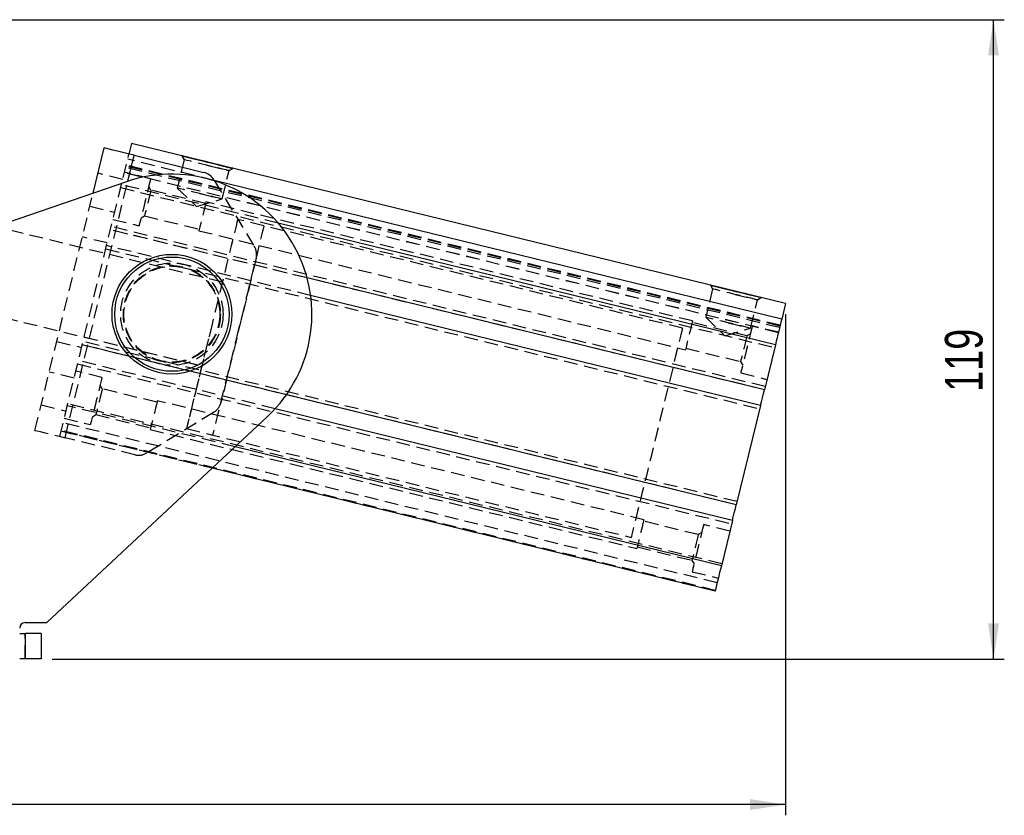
# Model space of a CAD drawing. Extents: x 64 to 763, y 49 to 567.
# Tile 8 of 8: x 581 to 763, y 419 to 567. Entities that reach past the tile are written whole.
import ezdxf

# ---------------------------------------------------------------- set-up
doc = ezdxf.new("R2010")
doc.units = 0
doc.header["$LTSCALE"] = 2
doc.linetypes.add('HIDDEN', pattern=[1.905, 1.27, -0.635])
doc.layers.get('0').update_dxf_attribs({"linetype": 'CONTINUOUS'})
doc.styles.add('SLDTEXTSTYLE0', font='TXT', dxfattribs={"width": 0.75})
doc.dimstyles.new('SLDDIMSTYLE0', dxfattribs={"dimtxt": 7, "dimasz": 6.604, "dimexe": 0, "dimexo": 0.0625, "dimgap": 1.75, "dimtad": 1, "dimdec": 0, "dimrnd": 1e-09, "dimzin": 12, "dimtxsty": 'SLDTEXTSTYLE0', "dimsah": 1, "dimcen": 0.09, "dimazin": 3, "dimtfac": 1, "dimtdec": 0, "dimtofl": 0, "dimtmove": 0, "dimatfit": 3, "dimtolj": 1, "dimtzin": 12})

# ---------------------------------------------------------------- blocks, each defined once
blk = doc.blocks.new('_D')
at = {"color": 179, "linetype": 'CONTINUOUS'}
for p, q in [((440.9, 566.69), (763.46, 566.69)), ((761.46, 447.95), (761.46, 566.69)), ((586.66, 447.95), (763.46, 447.95))]:
    blk.add_line(p, q, dxfattribs=at)
for points in [[(761.46, 566.69), (760.44, 560.08), (762.47, 560.08)], [(761.46, 447.95), (762.47, 454.56), (760.44, 454.56)]]:
    blk.add_solid(points, dxfattribs=at)
at = {"color": 179, "linetype": 'CONTINUOUS', "insert": (752.43, 497.58, 0.1), "char_height": 7, "attachment_point": 1, "rotation": 90, "style": 'SLDTEXTSTYLE0'}
blk.add_mtext('119', dxfattribs=at)
blk = doc.blocks.new('_D_2')
at = {"color": 179, "linetype": 'CONTINUOUS'}
for p, q in [((722.84, 511.97), (722.84, 418.92)), ((329.87, 500.31), (329.87, 418.92)), ((722.84, 420.92), (329.87, 420.92))]:
    blk.add_line(p, q, dxfattribs=at)
for points in [[(329.87, 420.92), (336.47, 419.9), (336.47, 421.94)], [(722.84, 420.92), (716.23, 421.94), (716.23, 419.9)]]:
    blk.add_solid(points, dxfattribs=at)
at = {"color": 179, "linetype": 'CONTINUOUS', "insert": (475.88, 429.94, 0.1), "char_height": 7, "attachment_point": 1, "style": 'SLDTEXTSTYLE0'}
blk.add_mtext('393', dxfattribs=at)

msp = doc.modelspace()

# ---------------------------------------------------------------- linework, layer by layer
at = {"color": 7, "linetype": 'CONTINUOUS'}
for p, q in [((601.419105, 543.682332), (600.943728, 541.739647)), ((722.836836, 513.971529), (601.419105, 543.682332)), ((722.836836, 513.971529), (601.419105, 543.682332)), ((594.271748, 534.45788), (596.329852, 542.868658)), ((601.915075, 541.501961), (614.849388, 538.336948)), ((600.469082, 536.585177), (436.411212, 480.270701)), ((616.701066, 536.97924), (616.836517, 536.756017)), ((722.123786, 511.057503), (616.79007, 536.832561)), ((720.964982, 506.321852), (628.654539, 528.910126)), ((718.917384, 497.954101), (634.023189, 518.727631)), ((718.199595, 495.020647), (634.678512, 515.458172)), ((722.836836, 513.971529), (722.123786, 511.057503)), ((722.836836, 513.971529), (722.836836, 513.971529)), ((720.964982, 506.321852), (718.917384, 497.954101)), ((713.688298, 476.584579), (630.16723, 497.022102)), ((712.970479, 473.651125), (628.076269, 494.424657)), ((718.199595, 495.020647), (713.688298, 476.584579)), ((585.726826, 454.702544), (626.672476, 493.006575)), ((710.922911, 465.283374), (620.65035, 487.372977)), ((709.764107, 460.547722), (616.397454, 483.394447)), ((712.970479, 473.651125), (710.922911, 465.283374)), ((581.657863, 454.702544), (585.726826, 454.702544)), ((580.657861, 452.702547), (581.657863, 452.702547)), ((581.657863, 452.702547), (581.657863, 447.952549)), ((584.657862, 452.702547), (581.657863, 452.702547)), ((584.657862, 452.702547), (584.657862, 447.952549)), ((581.657863, 447.952549), (580.657861, 447.952549)), ((584.657862, 447.952549), (581.657863, 447.952549))]:
    msp.add_line(p, q, dxfattribs=at)
at = {"color": 7, "linetype": 'HIDDEN'}
for p, q in [((588.108658, 489.287183), (600.943728, 541.739647)), ((589.080005, 489.049497), (601.915075, 541.501961)), ((610.778957, 541.391984), (611.205204, 540.68954)), ((721.813246, 509.788414), (600.3955, 539.499217)), ((721.847369, 509.927871), (600.429623, 539.638673)), ((721.848383, 509.93198), (600.430637, 539.642784)), ((616.79007, 536.832561), (600.70604, 540.768306)), ((611.205204, 540.68954), (609.917193, 535.425837)), ((599.790945, 537.028639), (595.177083, 538.15765)), ((721.509679, 508.547843), (600.091933, 538.258646)), ((721.512838, 508.560778), (600.095092, 538.271581)), ((604.968532, 537.151518), (600.111826, 538.339951)), ((721.743478, 509.503356), (600.325747, 539.214159)), ((618.237703, 533.389817), (619.52573, 538.653518)), ((619.52573, 538.653518), (620.22817, 539.079771)), ((589.080005, 489.049497), (600.733786, 536.674452)), ((628.654539, 528.910126), (599.547236, 536.032655)), ((605.009287, 535.039817), (604.612007, 535.694505)), ((616.836517, 536.756017), (624.215632, 524.595596)), ((583.494796, 490.416194), (594.271748, 534.45788)), ((599.416598, 535.498776), (720.834329, 505.787973)), ((615.168064, 532.553973), (605.009287, 535.039817)), ((609.917193, 535.425837), (613.489701, 532.005901)), ((593.679651, 532.038196), (598.293527, 530.909185)), ((613.489701, 532.005901), (618.237703, 533.389817)), ((705.572142, 510.732283), (615.237354, 532.83712)), ((603.185891, 529.866454), (603.840574, 530.263728)), ((603.840574, 530.263728), (613.999366, 527.777885)), ((597.972645, 529.597873), (602.829366, 528.409441)), ((625.991835, 528.403878), (621.135115, 529.59231)), ((703.699186, 509.388964), (621.135115, 529.59231)), ((618.282883, 517.936206), (576.164744, 528.242473)), ((634.023189, 518.727631), (597.499653, 527.664902)), ((718.917384, 497.954101), (597.499653, 527.664902)), ((719.063564, 498.551476), (597.645833, 528.262278)), ((613.930075, 527.494739), (704.264878, 505.389902)), ((596.903055, 525.226835), (592.289194, 526.355846)), ((634.678512, 515.458172), (596.781849, 524.73145)), ((618.282883, 517.936206), (596.427693, 523.284151)), ((596.635669, 524.134075), (718.053415, 494.423273)), ((624.56493, 522.326219), (618.025049, 495.600021)), ((548.149078, 518.625821), (614.479898, 502.394736)), ((708.884492, 517.385657), (709.310754, 516.683212)), ((709.310754, 516.683212), (708.022728, 511.41951)), ((716.343238, 509.383487), (717.631265, 514.64719)), ((717.631265, 514.64719), (718.333705, 515.073444)), ((715.661629, 507.963293), (705.502867, 510.449136)), ((708.022728, 511.41951), (711.595221, 507.999573)), ((711.595221, 507.999573), (716.343238, 509.383487)), ((716.316327, 508.360567), (715.661629, 507.963293)), ((721.529557, 508.629149), (716.672852, 509.817581)), ((587.535455, 506.929006), (592.149331, 505.799996)), ((713.834479, 477.181951), (592.416733, 506.892755)), ((592.624708, 507.74268), (614.479898, 502.394736)), ((630.16723, 497.022102), (592.270552, 506.29538)), ((713.688298, 476.584579), (592.270552, 506.29538)), ((704.334154, 505.673048), (714.492931, 503.187205)), ((591.406568, 502.764552), (712.824299, 473.053749)), ((628.076269, 494.424657), (591.552733, 503.361927)), ((714.492931, 503.187205), (714.890226, 502.532516)), ((590.758874, 500.117645), (586.144998, 501.246656)), ((595.936461, 500.240524), (591.079741, 501.428957)), ((714.533671, 501.075503), (719.390406, 499.88707)), ((595.977201, 498.128823), (595.579921, 498.783511)), ((606.135978, 495.642979), (595.977201, 498.128823)), ((696.540072, 473.821289), (606.205269, 495.926126)), ((584.647565, 495.127202), (589.261442, 493.998191)), ((620.65035, 487.372977), (589.505165, 494.994175)), ((711.006, 465.622983), (589.588269, 495.333786)), ((616.667344, 493.748343), (604.283704, 486.233773)), ((710.145547, 462.106562), (588.727801, 491.817365)), ((588.94056, 492.68688), (593.79728, 491.498447)), ((594.153806, 492.95546), (594.808488, 493.352734)), ((594.808488, 493.352734), (604.96728, 490.866891)), ((616.397454, 483.394447), (588.346346, 490.258525)), ((709.764107, 460.547722), (588.346346, 490.258525)), ((709.799751, 460.693425), (588.382005, 490.404227)), ((604.89799, 490.583745), (695.232793, 468.47891)), ((611.627667, 490.738633), (616.484373, 489.5502)), ((611.627667, 490.738633), (694.191723, 470.535288)), ((602.014317, 485.884483), (589.080005, 489.049497)), ((706.629558, 471.052299), (696.470781, 473.538144)), ((712.497487, 471.718154), (707.640781, 472.906588)), ((707.284256, 471.449575), (706.629558, 471.052299)), ((695.302068, 468.762054), (705.46086, 466.276212)), ((705.46086, 466.276212), (705.858125, 465.621522)), ((705.5016, 464.164509), (710.358306, 462.976078)), ((581.657863, 447.952549), (581.657863, 452.702547))]:
    msp.add_line(p, q, dxfattribs=at)
at = {"color": 8, "linetype": 'CONTINUOUS'}
msp.add_line((600.733786, 536.674452), (601.915075, 541.501961), dxfattribs=at)
at = {"color": 7, "linetype": 'CONTINUOUS', "flags": 128}
for points in [[(601.915075, 541.501961), (600.825458, 541.768591), (599.777698, 542.024975), (598.812087, 542.261257), (597.965731, 542.468362), (597.271129, 542.638329), (596.755012, 542.764625), (596.43717, 542.842398), (596.329852, 542.868658)], [(615.503564, 540.235878), (616.67852, 539.948365), (617.779656, 539.678919), (618.737771, 539.44447), (619.492679, 539.259746), (619.996934, 539.136357), (620.218842, 539.082053), (620.144486, 539.100249), (619.778513, 539.189801), (619.143932, 539.345083), (618.280618, 539.556336), (617.242812, 539.810288), (616.095706, 540.090981), (614.911406, 540.380777), (613.764315, 540.66147), (612.726509, 540.915421), (611.863195, 541.126675), (611.228614, 541.281954), (610.862642, 541.371506), (610.788285, 541.389705), (611.010193, 541.335401), (611.514448, 541.212012), (612.269341, 541.027288), (613.227471, 540.792837), (614.328607, 540.52339), (615.503564, 540.235878)], [(713.609084, 516.22955), (714.78407, 515.942038), (715.885206, 515.672592), (716.843321, 515.438141), (717.598214, 515.253417), (718.102469, 515.130027), (718.324377, 515.075725), (718.25002, 515.093922), (717.884048, 515.183474), (717.249467, 515.338755), (716.386153, 515.550008), (715.348347, 515.803959), (714.201256, 516.084652), (713.016941, 516.374449), (711.86985, 516.655142), (710.832044, 516.909093), (709.96873, 517.120346), (709.334149, 517.275627), (708.968177, 517.365179), (708.89382, 517.383376), (709.115728, 517.329073), (709.619983, 517.205684), (710.374876, 517.02096), (711.332991, 516.786509), (712.434127, 516.517062), (713.609084, 516.22955)], [(722.123786, 511.057503), (721.992358, 510.520342), (721.856876, 509.966763), (721.717491, 509.397135), (721.574261, 508.811836), (721.427306, 508.211254), (721.276714, 507.595789), (721.122577, 506.965848), (720.964982, 506.321852)], [(718.199595, 495.020647), (718.201919, 495.030238), (718.365594, 495.699045), (718.558504, 496.487374), (718.751385, 497.275703), (718.915059, 497.94451), (718.917384, 497.954101)], [(712.970479, 473.651125), (712.972834, 473.660714), (713.136478, 474.329523), (713.329389, 475.11785), (713.522299, 475.906181), (713.685944, 476.57499), (713.688298, 476.584579)], [(710.922911, 465.283374), (710.765316, 464.639376), (710.611179, 464.009437), (710.460558, 463.39397), (710.313602, 462.79339), (710.170372, 462.208091), (710.030987, 461.638461), (709.895535, 461.084883), (709.764107, 460.547722)]]:
    msp.add_lwpolyline(points, dxfattribs=at)
at = {"color": 7, "linetype": 'HIDDEN', "flags": 128}
for points in [[(615.36546, 539.671528), (616.442218, 539.408048), (617.445602, 539.162523), (618.307217, 538.951686), (618.968352, 538.789906), (619.38396, 538.688206), (619.52573, 538.653518), (619.38396, 538.688206), (618.968352, 538.789906), (618.307217, 538.951686), (617.445602, 539.162523), (616.442218, 539.408048), (615.36546, 539.671528), (614.288717, 539.93501), (613.285332, 540.180535), (612.423717, 540.391371), (611.762582, 540.553151), (611.346959, 540.654852), (611.205204, 540.68954), (611.205204, 540.68954)], [(604.968532, 537.151518), (604.932099, 537.002579), (604.825242, 536.56591), (604.655265, 535.871272), (604.433744, 534.965998), (604.175775, 533.911788), (603.898956, 532.780479), (603.622123, 531.649171), (603.364154, 530.594961), (603.142633, 529.689689), (602.972656, 528.995049), (602.865799, 528.558381), (602.829366, 528.409441)], [(605.009287, 535.039817), (605.000406, 535.003536), (604.930996, 534.71988), (604.800551, 534.186777), (604.624792, 533.468532), (604.424938, 532.651773), (604.225068, 531.835013), (604.049324, 531.116768), (603.918864, 530.583666), (603.849455, 530.300008), (603.840574, 530.263728)], [(614.077448, 534.407827), (615.154191, 534.144346), (616.157576, 533.898822), (617.01919, 533.687983), (617.680325, 533.526203), (618.095948, 533.424503), (618.237703, 533.389817), (618.095948, 533.424503), (617.680325, 533.526203), (617.01919, 533.687985), (616.157576, 533.898822), (615.154191, 534.144346), (614.077448, 534.407827), (613.00069, 534.671307), (611.99732, 534.916832), (611.13569, 535.127668), (610.474556, 535.28945), (610.058947, 535.391151), (609.917193, 535.425837), (609.917193, 535.425837)], [(615.237354, 532.83712), (615.235119, 532.827996), (615.182295, 532.612134), (615.064605, 532.131187), (614.894806, 531.437275), (614.691301, 530.605593), (614.476129, 529.726266), (614.272608, 528.894584), (614.10281, 528.200671), (613.98512, 527.719725), (613.932311, 527.503862), (613.930075, 527.494739)], [(621.135115, 529.59231), (621.100455, 529.450666), (620.996981, 529.027801), (620.826199, 528.329881), (620.590611, 527.367082), (620.293631, 526.153446), (619.939609, 524.706669), (619.533702, 523.047848), (619.081824, 521.201173), (618.590563, 519.193573), (618.067085, 517.054323), (617.519035, 514.814617), (616.954385, 512.507117), (616.381391, 510.16547), (615.808397, 507.823824), (615.243747, 505.516324), (614.695697, 503.276619), (614.172219, 501.137369), (613.680973, 499.129769), (613.22908, 497.283094), (612.823172, 495.624273), (612.469151, 494.177495), (612.172171, 492.963859), (611.936583, 492.001061), (611.765801, 491.303141), (611.662327, 490.880276), (611.627667, 490.738633)], [(621.135115, 529.59231), (621.100455, 529.450666), (620.996981, 529.027801), (620.826199, 528.329881), (620.590611, 527.367082), (620.293631, 526.153446), (619.939609, 524.706669), (619.533702, 523.047848), (619.081824, 521.201173), (618.590563, 519.193573), (618.067085, 517.054323), (617.519035, 514.814617), (616.954385, 512.507117), (616.381391, 510.16547)], [(625.991835, 528.403878), (625.957175, 528.262234), (625.853702, 527.839369), (625.682919, 527.141449), (625.447317, 526.17865), (625.150337, 524.965014), (624.796315, 523.518236), (624.390407, 521.859416), (623.93853, 520.012741), (623.447268, 518.005141), (622.92379, 515.86589), (622.375741, 513.626186), (621.811106, 511.318685), (621.238097, 508.977039)], [(713.471009, 515.665201), (714.547767, 515.40172), (715.551122, 515.156195), (716.412737, 514.945358), (717.073902, 514.783577), (717.489495, 514.681878), (717.631265, 514.64719), (717.489495, 514.681878), (717.073902, 514.783577), (716.412737, 514.945358), (715.551122, 515.156195), (714.547767, 515.40172), (713.471009, 515.665201), (712.394252, 515.928681), (711.390867, 516.174206), (710.529252, 516.385043), (709.868117, 516.546824), (709.452494, 516.648524), (709.310754, 516.683212), (709.310754, 516.683212)], [(616.381391, 510.16547), (615.808397, 507.823824), (615.243747, 505.516324), (614.695697, 503.276619), (614.172219, 501.137369), (613.680973, 499.129769), (613.22908, 497.283094), (612.823172, 495.624273), (612.469151, 494.177495), (612.172171, 492.963859), (611.936583, 492.001061), (611.765801, 491.303141), (611.662327, 490.880276), (611.627667, 490.738633)], [(705.572142, 510.732283), (705.569922, 510.723159), (705.517097, 510.507297), (705.399408, 510.026351), (705.229609, 509.332439), (705.026089, 508.500756), (704.810931, 507.621429), (704.607411, 506.789747), (704.437613, 506.095834), (704.319923, 505.614888), (704.267113, 505.399026), (704.264878, 505.389902)], [(712.182983, 510.401499), (713.259741, 510.138018), (714.263096, 509.892493), (715.12474, 509.681656), (715.785875, 509.519876), (716.201468, 509.418175), (716.343238, 509.383487), (716.201468, 509.418175), (715.785875, 509.519876), (715.12474, 509.681657), (714.263096, 509.892493), (713.259741, 510.138018), (712.182983, 510.401499), (711.106225, 510.664979), (710.10284, 510.910504), (709.241225, 511.121341), (708.580091, 511.283122), (708.164467, 511.384822), (708.022728, 511.41951), (708.022728, 511.41951)], [(621.238097, 508.977039), (620.665102, 506.635392), (620.100453, 504.327891), (619.552403, 502.088186), (619.02894, 499.948936), (618.537678, 497.941336), (618.085801, 496.094662), (617.679878, 494.43584), (617.325856, 492.989064), (617.028891, 491.775428), (616.793289, 490.812628), (616.622507, 490.114708), (616.519033, 489.691843), (616.484373, 489.5502)], [(703.699186, 509.388964), (703.664525, 509.247321), (703.561052, 508.824455), (703.39027, 508.126535), (703.154667, 507.163737), (702.857702, 505.950101), (702.50368, 504.503323), (702.097758, 502.844502), (701.64588, 500.997827), (701.154619, 498.990227), (700.631156, 496.850977), (700.083091, 494.611271), (699.518456, 492.303773), (698.945462, 489.962126), (698.372453, 487.620479), (697.807818, 485.312979), (697.259768, 483.073274), (696.73629, 480.934023), (696.245029, 478.926423), (695.793151, 477.079748), (695.387243, 475.420928), (695.033222, 473.974149), (694.736241, 472.760512), (694.500639, 471.797715), (694.329857, 471.099797), (694.226383, 470.676931), (694.191723, 470.535288)], [(716.672852, 509.817581), (716.636403, 509.668641), (716.529562, 509.231972), (716.3596, 508.537333), (716.138079, 507.632061), (715.88011, 506.57785), (715.603276, 505.446542), (715.326442, 504.315234), (715.068474, 503.261022), (714.846953, 502.35575), (714.67699, 501.661111), (714.570119, 501.224442), (714.533671, 501.075503)], [(715.661629, 507.963293), (715.652778, 507.927013), (715.583368, 507.643356), (715.452894, 507.110255), (715.277149, 506.392008), (715.077295, 505.575249), (714.877441, 504.75849), (714.701667, 504.040244), (714.571222, 503.507142), (714.501812, 503.223484), (714.492931, 503.187205)], [(595.936461, 500.240524), (595.900013, 500.091585), (595.793157, 499.654916), (595.623179, 498.960278), (595.401659, 498.055006), (595.14369, 497.000794), (594.866871, 495.869486), (594.590037, 494.738177), (594.332068, 493.683967), (594.110548, 492.778695), (593.94057, 492.084055), (593.833729, 491.647388), (593.79728, 491.498447)], [(595.977201, 498.128823), (595.96832, 498.092544), (595.89891, 497.808886), (595.768466, 497.275784), (595.592706, 496.557538), (595.392852, 495.74078), (595.192983, 494.924019), (595.017239, 494.205774), (594.886779, 493.672672), (594.817369, 493.389015), (594.808488, 493.352734)], [(606.205269, 495.926126), (606.203034, 495.917002), (606.150209, 495.701141), (606.03252, 495.220194), (605.862721, 494.526281), (605.659216, 493.694599), (605.444043, 492.815272), (605.240523, 491.98359), (605.070724, 491.289676), (604.95305, 490.80873), (604.900225, 490.592868), (604.89799, 490.583745)], [(583.494796, 490.416194), (583.602115, 490.389933), (583.919941, 490.31216), (584.436073, 490.185863), (585.130661, 490.015897), (585.977032, 489.808793), (586.942642, 489.572509), (587.990387, 489.316125), (589.080005, 489.049497)], [(696.540072, 473.821289), (696.537836, 473.812165), (696.485012, 473.596304), (696.367322, 473.115357), (696.197524, 472.421444), (695.994019, 471.589762), (695.778846, 470.710437), (695.575326, 469.878751), (695.405527, 469.184841), (695.287838, 468.703895), (695.235028, 468.488033), (695.232793, 468.47891)], [(707.640781, 472.906588), (707.604333, 472.757648), (707.497492, 472.32098), (707.327499, 471.62634), (707.105978, 470.721069), (706.848024, 469.666856), (706.571191, 468.535549), (706.294357, 467.404242), (706.036388, 466.350029), (705.814882, 465.444757), (705.644905, 464.750117), (705.538048, 464.31345), (705.5016, 464.164509)], [(706.629558, 471.052299), (706.620677, 471.016018), (706.551268, 470.732364), (706.420823, 470.19926), (706.245064, 469.481013), (706.045209, 468.664254), (705.84534, 467.847495), (705.669596, 467.129252), (705.539136, 466.596148), (705.469727, 466.312489), (705.46086, 466.276212)]]:
    msp.add_lwpolyline(points, dxfattribs=at)
at = {"color": 7, "linetype": 'CONTINUOUS'}
for radius in [11.1125, 10.6125]:
    msp.add_circle((608.910375, 511.993621), radius, dxfattribs=at)
at = {"color": 7, "linetype": 'HIDDEN'}
for radius in [9.5, 9, 8.9]:
    msp.add_circle((608.910375, 511.993621), radius, dxfattribs=at)
at = {"color": 7, "linetype": 'CONTINUOUS'}
for centre, radius, start, end in [((608.910375, 511.993621), 26, 313.09087757, 108.9452874), ((614.136327, 535.422922), 3, 31.2499658, 76.24996905), ((581.657864, 453.702546), 1, 90, 180)]:
    msp.add_arc(centre, radius, start, end, dxfattribs=at)
at = {"color": 7, "linetype": 'HIDDEN'}
for centre, start, end in [((621.650897, 523.039278), 346.24996905, 31.2499658), ((615.111022, 496.31308), 301.24997231, 346.24996905), ((602.727379, 488.798509), 256.24996905, 301.24997231)]:
    msp.add_arc(centre, 3, start, end, dxfattribs=at)

# ---------------------------------------------------------------- dimensions: what is measured, and where the dimension line sits
at = {"color": 179, "linetype": 'CONTINUOUS'}
dim = msp.add_linear_dim(base=(761.457719, 566.688086), p1=(584.657864, 447.952546), p2=(438.898315, 566.688086), angle=90, dimstyle='SLDDIMSTYLE0', dxfattribs=at)
dim.commit()
dim.dimension.update_dxf_attribs({"geometry": '_D', "text_midpoint": (761.457719, 508.180083), "dimtype": 160})
dim = msp.add_linear_dim(base=(329.867183, 420.920041), p1=(722.836847, 513.971529), p2=(329.867183, 502.310171), dimstyle='SLDDIMSTYLE0', dxfattribs=at)
dim.commit()
dim.dimension.update_dxf_attribs({"geometry": '_D_2', "text_midpoint": (486.483165, 420.920041), "dimtype": 160})

doc.saveas('drawing.dxf')
